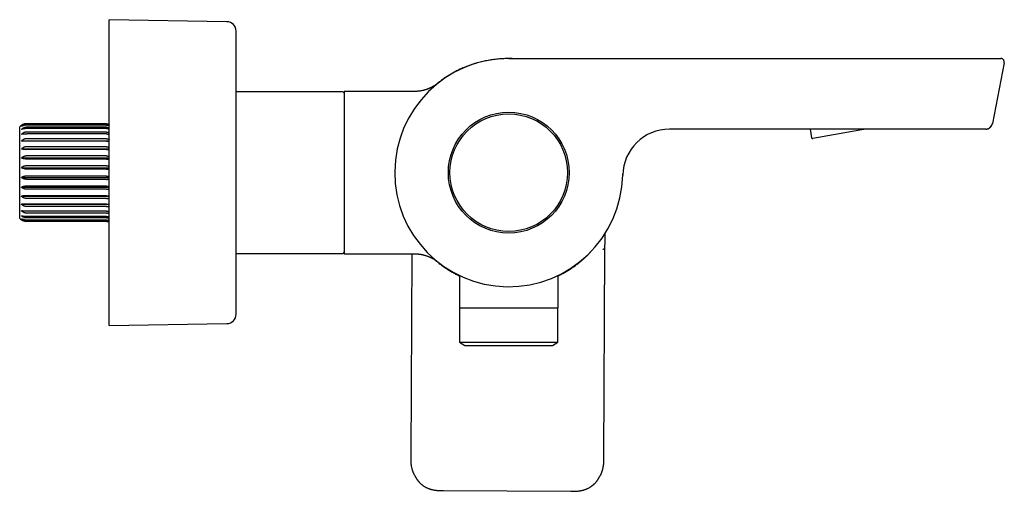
# Model space of a CAD drawing. Header units: millimetres. Extents: x 8 to 905, y 12 to 449.
# Tile 13 of 13: x 668 to 877, y 349 to 449. Entities that reach past the tile are written whole.
import ezdxf

# ---------------------------------------------------------------- set-up
doc = ezdxf.new("R2010")
doc.units = ezdxf.units.MM

msp = doc.modelspace()

# ---------------------------------------------------------------- linework, layer by layer
at = {"color": 7, "linetype": 'Continuous', "lineweight": 30}
for p, q in [((712.08, 448.8), (687.05, 449.22)), ((687.05, 416.72), (687.05, 449.22)), ((714.05, 416.72), (714.05, 446.8)), ((772.17, 440.97), (772.17, 441.03)), ((877.48, 440.08), (874.97, 427.16)), ((877.48, 440.08), (877.46, 440.08)), ((762.27, 438.97), (762.85, 439.21)), ((736.75, 433.9), (714.05, 433.9)), ((751.99, 433.97), (737.05, 433.97)), ((737.05, 433.97), (737.05, 399.47)), ((756.54, 435.4), (756.9, 435.7)), ((668, 407), (668, 426.44)), ((686.5, 427.12), (669.5, 427.12)), ((686.5, 426.96), (669.5, 426.96)), ((686.5, 426.82), (669.5, 426.82)), ((686.5, 426.36), (669.5, 426.36)), ((686.5, 426.08), (669.5, 426.08)), ((686.5, 425.33), (669.5, 425.33)), ((867.29, 425.97), (806.29, 425.97)), ((836.17, 425.97), (836.49, 424.14)), ((845.55, 425.53), (836.72, 423.98)), ((848.04, 425.97), (845.55, 425.53)), ((874.95, 427.15), (874.97, 427.16)), ((668.37, 423.45), (687.05, 423.45)), ((686.5, 424.93), (669.5, 424.93)), ((686.5, 423.93), (669.5, 423.93)), ((686.5, 423.42), (669.5, 423.42)), ((668.37, 421.75), (687.05, 421.75)), ((686.5, 422.22), (669.5, 422.22)), ((686.5, 421.62), (669.5, 421.62)), ((668.37, 419.83), (687.05, 419.83)), ((686.5, 420.26), (669.5, 420.26)), ((686.5, 419.61), (669.5, 419.61)), ((668.37, 417.77), (687.05, 417.77)), ((686.5, 418.15), (669.5, 418.15)), ((686.5, 417.47), (669.5, 417.47)), ((668.37, 415.67), (687.05, 415.67)), ((686.5, 415.98), (669.5, 415.98)), ((686.5, 415.29), (669.5, 415.29)), ((687.05, 384.22), (687.05, 416.72)), ((714.05, 386.64), (714.05, 416.72)), ((668.37, 413.62), (687.05, 413.62)), ((686.5, 413.84), (669.5, 413.84)), ((686.5, 413.18), (669.5, 413.18)), ((668.37, 411.7), (687.05, 411.7)), ((686.5, 411.82), (669.5, 411.82)), ((686.5, 411.23), (669.5, 411.23)), ((668.37, 410), (687.05, 410)), ((686.5, 410.02), (669.5, 410.02)), ((686.5, 409.51), (669.5, 409.51)), ((686.5, 408.51), (669.5, 408.51)), ((686.5, 408.11), (669.5, 408.11)), ((686.5, 407.37), (669.5, 407.37)), ((686.5, 407.09), (669.5, 407.09)), ((686.5, 406.63), (669.5, 406.63)), ((686.5, 406.48), (669.5, 406.48)), ((686.5, 406.33), (669.5, 406.33)), ((792.31, 356.29), (792.53, 400.24)), ((714.05, 399.55), (736.75, 399.55)), ((737.05, 399.47), (751.99, 399.47)), ((751.4, 399.47), (751.19, 356.5)), ((787.6, 398.05), (787.2, 397.71)), ((761.55, 394.86), (761.55, 387.97)), ((782.55, 387.97), (782.55, 394.86)), ((761.55, 387.97), (772.05, 387.97)), ((761.57, 387.97), (761.57, 380.66)), ((772.05, 387.97), (782.55, 387.97)), ((782.53, 380.66), (782.53, 387.97)), ((687.05, 384.22), (712.08, 384.64)), ((761.57, 380.66), (762.74, 379.97)), ((761.57, 380.66), (772.05, 380.66)), ((762.74, 379.97), (772.05, 379.97)), ((772.05, 380.66), (782.53, 380.66)), ((772.05, 379.97), (781.37, 379.97)), ((781.37, 379.97), (782.53, 380.66)), ((752, 352.41), (752.27, 351.92)), ((791.18, 351.73), (791.46, 352.22)), ((758.18, 349.13), (785.24, 348.99))]:
    msp.add_line(p, q, dxfattribs=at)
at = {"color": 7, "linetype": 'Continuous', "lineweight": 30, "flags": 128}
msp.add_lwpolyline([(787.6, 398.05), (787.6, 398.05), (787.61, 398.06)], dxfattribs=at)
at = {"color": 7, "linetype": 'Continuous', "lineweight": 30}
for radius in [12.85, 12.5, 12.5]:
    msp.add_circle((772.05, 416.72), radius, dxfattribs=at)
for centre, radius, start, end in [((712.05, 446.8), 2, 0, 89.0452), ((772.05, 416.72), 24.25, 90, 358.7452), ((876.74, 440.22), 0.75, 349, 90), ((736.75, 433.6), 0.3, 0, 90), ((669.5, 425.12), 2, 124.4067, 138.5904), ((806.29, 415.97), 10, 90, 178.7452), ((873.53, 427.44), 1.47, 290.6736, 349), ((836.69, 424.17), 0.2, 190, 280), ((669.5, 408.32), 2, 221.4096, 235.594), ((736.75, 399.85), 0.3, 270, 0), ((712.05, 386.64), 2, 270.9548, 360)]:
    msp.add_arc(centre, radius, start, end, dxfattribs=at)
for points, knots in [([(762.85, 439.21), (763.22, 439.36), (763.96, 439.65), (765.1, 440.02), (766.25, 440.34), (767.42, 440.59), (768.6, 440.79), (769.79, 440.93), (770.98, 441.02), (771.77, 441.02), (772.17, 441.03)], [0, 0, 0, 0, 0.125186, 0.250337, 0.375415, 0.5004, 0.625319, 0.750204, 0.875087, 1, 1, 1, 1]), ([(772.05, 440.97), (772.58, 440.97), (773.63, 440.97), (775.19, 440.97), (776.74, 440.97), (778.28, 440.97), (779.81, 440.97), (781.3, 440.97), (782.74, 440.97), (784.15, 440.97), (785.54, 440.97), (786.92, 440.97), (788.29, 440.97), (789.65, 440.97), (791, 440.97), (792.34, 440.97), (793.66, 440.97), (794.97, 440.97), (796.25, 440.97), (797.52, 440.97), (798.78, 440.97), (800.03, 440.97), (801.28, 440.97), (802.53, 440.97), (803.76, 440.97), (804.99, 440.97), (806.19, 440.97), (807.38, 440.97), (808.54, 440.97), (809.7, 440.97), (810.85, 440.97), (812, 440.97), (813.15, 440.97), (814.28, 440.97), (815.41, 440.97), (816.52, 440.97), (817.62, 440.97), (818.71, 440.97), (819.78, 440.97), (820.85, 440.97), (821.9, 440.97), (822.94, 440.97), (823.96, 440.97), (824.97, 440.97), (825.96, 440.97), (826.94, 440.97), (827.91, 440.97), (828.88, 440.97), (829.84, 440.97), (830.79, 440.97), (831.73, 440.97), (832.66, 440.97), (833.58, 440.97), (834.49, 440.97), (835.38, 440.97), (836.27, 440.97), (837.14, 440.97), (838, 440.97), (838.85, 440.97), (839.68, 440.97), (840.49, 440.97), (841.26, 440.97), (842, 440.97), (842.72, 440.97), (843.44, 440.97), (844.15, 440.97), (844.86, 440.97), (845.56, 440.97), (846.26, 440.97), (846.95, 440.97), (847.63, 440.97), (848.3, 440.97), (848.94, 440.97), (849.57, 440.97), (850.17, 440.97), (850.77, 440.97), (851.35, 440.97), (851.95, 440.97), (852.56, 440.97), (853.18, 440.97), (853.79, 440.97), (854.38, 440.97), (854.97, 440.97), (855.54, 440.97), (856.11, 440.97), (856.66, 440.97), (857.2, 440.97), (857.73, 440.97), (858.25, 440.97), (858.76, 440.97), (859.25, 440.97), (859.74, 440.97), (860.21, 440.97), (860.68, 440.97), (861.14, 440.97), (861.6, 440.97), (862.05, 440.97), (862.48, 440.97), (862.9, 440.97), (863.31, 440.97), (863.7, 440.97), (864.07, 440.97), (864.43, 440.97), (864.78, 440.97), (865.12, 440.97), (865.44, 440.97), (865.75, 440.97), (866.05, 440.97), (866.34, 440.97), (866.62, 440.97), (866.89, 440.97), (867.15, 440.97), (867.39, 440.97), (867.63, 440.97), (867.85, 440.97), (868.06, 440.97), (868.26, 440.97), (868.44, 440.97), (868.62, 440.97), (868.78, 440.97), (868.93, 440.97), (869.07, 440.97), (869.19, 440.97), (869.31, 440.97), (869.41, 440.97), (869.51, 440.97), (869.59, 440.97), (869.66, 440.97), (869.71, 440.97), (869.76, 440.97), (869.79, 440.97), (869.81, 440.97), (869.82, 440.97)], [0, 0, 0, 0, 0.016149, 0.032166, 0.048052, 0.063807, 0.07943, 0.094921, 0.109407, 0.123777, 0.138029, 0.152164, 0.166183, 0.180085, 0.19387, 0.207538, 0.221089, 0.234523, 0.247604, 0.260572, 0.273427, 0.28617, 0.299029, 0.31177, 0.324395, 0.336903, 0.349294, 0.36135, 0.373294, 0.385124, 0.396842, 0.408683, 0.420407, 0.432013, 0.443502, 0.454873, 0.466127, 0.477264, 0.488259, 0.499138, 0.5099, 0.520545, 0.531073, 0.541299, 0.551413, 0.561414, 0.571302, 0.581276, 0.591132, 0.600871, 0.610493, 0.619998, 0.629385, 0.638654, 0.647807, 0.656842, 0.665759, 0.674559, 0.683242, 0.691808, 0.700256, 0.707897, 0.715439, 0.722883, 0.730228, 0.737475, 0.744623, 0.751888, 0.759048, 0.766103, 0.773054, 0.7799, 0.786641, 0.792901, 0.799067, 0.805141, 0.811121, 0.817009, 0.823469, 0.829814, 0.836042, 0.842155, 0.848151, 0.854032, 0.859796, 0.865444, 0.870977, 0.876393, 0.881693, 0.886878, 0.891946, 0.896898, 0.901734, 0.906455, 0.911275, 0.915968, 0.920534, 0.924972, 0.929283, 0.933467, 0.937411, 0.941235, 0.944939, 0.948522, 0.951985, 0.955269, 0.958437, 0.961489, 0.964425, 0.967302, 0.970057, 0.972692, 0.975206, 0.977599, 0.979871, 0.982022, 0.984042, 0.985942, 0.987722, 0.989384, 0.990925, 0.992347, 0.99365, 0.994833, 0.995897, 0.996842, 0.997667, 0.998372, 0.998958, 0.999425, 0.999772, 1, 1, 1, 1]), ([(772.17, 441.03), (772.57, 441.02), (773.05, 441.02), (773.53, 440.98), (773.62, 440.97)], [0, 0, 0, 0, 0.82258, 1, 1, 1, 1]), ([(869.82, 440.97), (869.89, 440.97), (870.04, 440.97), (870.26, 440.97), (870.48, 440.97), (870.69, 440.97), (870.92, 440.97), (871.16, 440.97), (871.43, 440.97), (871.7, 440.97), (871.97, 440.97), (872.25, 440.97), (872.52, 440.97), (872.79, 440.97), (873.05, 440.97), (873.31, 440.97), (873.56, 440.97), (873.81, 440.97), (874.05, 440.97), (874.28, 440.97), (874.51, 440.97), (874.72, 440.97), (874.92, 440.97), (875.12, 440.97), (875.31, 440.97), (875.49, 440.97), (875.66, 440.97), (875.82, 440.97), (875.96, 440.97), (876.1, 440.97), (876.22, 440.97), (876.33, 440.97), (876.42, 440.97), (876.51, 440.97), (876.58, 440.97), (876.63, 440.97), (876.68, 440.97), (876.71, 440.97), (876.73, 440.97), (876.74, 440.97), (876.74, 440.97), (876.74, 440.97)], [0, 0, 0, 0, 0.021233, 0.041906, 0.062127, 0.082002, 0.101636, 0.127157, 0.152634, 0.17811, 0.205417, 0.232744, 0.260105, 0.287489, 0.314888, 0.342301, 0.369725, 0.397159, 0.424601, 0.452053, 0.479027, 0.506017, 0.533025, 0.560052, 0.587584, 0.615128, 0.642683, 0.670247, 0.697822, 0.724918, 0.752031, 0.779117, 0.806142, 0.833104, 0.860001, 0.886819, 0.913562, 0.93468, 0.956034, 0.977762, 1, 1, 1, 1]), ([(877.47, 440.08), (877.47, 440.1), (877.48, 440.13), (877.48, 440.18), (877.48, 440.22), (877.48, 440.26), (877.48, 440.3), (877.47, 440.36), (877.46, 440.42), (877.44, 440.48), (877.41, 440.55), (877.38, 440.61), (877.34, 440.67), (877.29, 440.73), (877.24, 440.78), (877.18, 440.82), (877.12, 440.86), (877.07, 440.89), (877.02, 440.92), (876.98, 440.93), (876.95, 440.94), (876.93, 440.95), (876.91, 440.95), (876.89, 440.95), (876.88, 440.96), (876.87, 440.96), (876.85, 440.96), (876.84, 440.96), (876.83, 440.97), (876.81, 440.97), (876.8, 440.97), (876.79, 440.97), (876.78, 440.97), (876.78, 440.97)], [0, 0, 0, 0, 0.0368913, 0.0692328, 0.096526, 0.1188793, 0.1409155, 0.1796159, 0.2207997, 0.2644206, 0.3095872, 0.3557417, 0.4026959, 0.45024, 0.498142, 0.545103, 0.5901496, 0.6331554, 0.6740391, 0.6957401, 0.7145678, 0.7301929, 0.74461, 0.7551133, 0.7608811, 0.7672998, 0.7831511, 0.8041096, 0.8307822, 0.8634949, 0.9024715, 0.9479066, 1, 1, 1, 1]), ([(762.25, 438.96), (762.12, 438.9), (761.84, 438.78), (761.4, 438.57), (760.97, 438.35), (760.57, 438.14), (760.2, 437.94), (759.85, 437.73), (759.49, 437.52), (759.14, 437.3), (758.79, 437.08), (758.44, 436.84), (758.1, 436.61), (757.77, 436.37), (757.44, 436.12), (757.16, 435.9), (756.99, 435.77), (756.92, 435.71)], [0, 0, 0, 0, 0.063535, 0.147349, 0.231105, 0.296862, 0.362569, 0.428223, 0.493825, 0.560572, 0.627276, 0.693949, 0.760607, 0.827268, 0.892766, 0.958318, 1, 1, 1, 1]), ([(756.92, 435.68), (756.92, 435.68), (756.92, 435.68), (756.92, 435.67), (756.92, 435.67), (756.91, 435.66), (756.9, 435.66), (756.9, 435.66), (756.89, 435.65), (756.89, 435.65), (756.88, 435.64), (756.87, 435.63), (756.86, 435.62), (756.84, 435.61), (756.82, 435.59), (756.79, 435.57), (756.76, 435.55), (756.71, 435.51), (756.62, 435.45), (756.49, 435.35), (756.31, 435.24), (756.12, 435.12), (755.9, 434.99), (755.66, 434.86), (755.46, 434.76), (755.32, 434.7), (755.22, 434.65), (755.12, 434.61), (755.02, 434.57), (754.91, 434.52), (754.79, 434.48), (754.67, 434.43), (754.53, 434.39), (754.38, 434.34), (754.23, 434.29), (754.06, 434.24), (753.88, 434.2), (753.69, 434.15), (753.48, 434.11), (753.26, 434.07), (753.03, 434.04), (752.78, 434.01), (752.53, 433.99), (752.26, 433.97), (752.08, 433.97), (751.99, 433.97)], [0, 0, 0, 0, 0.012223, 0.038326, 0.062657, 0.078864, 0.094184, 0.101505, 0.10813, 0.113828, 0.118664, 0.122747, 0.126258, 0.129473, 0.133596, 0.139151, 0.146443, 0.156632, 0.166909, 0.203626, 0.237238, 0.272008, 0.318292, 0.364217, 0.409494, 0.427098, 0.444596, 0.461986, 0.479838, 0.499527, 0.521112, 0.543485, 0.567582, 0.593398, 0.62093, 0.650167, 0.6811, 0.713715, 0.747995, 0.785673, 0.825129, 0.86633, 0.90924, 0.953813, 1, 1, 1, 1]), ([(669.5, 427.12), (669.46, 427.12), (669.37, 427.11), (669.24, 427.1), (669.1, 427.08), (668.98, 427.05), (668.85, 427.01), (668.73, 426.97), (668.62, 426.92), (668.52, 426.87), (668.44, 426.82), (668.39, 426.79), (668.37, 426.77)], [0, 0, 0, 0, 0.1043039, 0.2094599, 0.3172561, 0.4259318, 0.5302193, 0.6352027, 0.742212, 0.8498488, 0.9248353, 1, 1, 1, 1]), ([(669.5, 426.96), (669.46, 426.96), (669.37, 426.96), (669.24, 426.94), (669.1, 426.92), (668.98, 426.88), (668.85, 426.84), (668.73, 426.79), (668.62, 426.73), (668.52, 426.66), (668.44, 426.61), (668.39, 426.57), (668.37, 426.55)], [0, 0, 0, 0, 0.104304, 0.20946, 0.317256, 0.425932, 0.530219, 0.635203, 0.742212, 0.849849, 0.924835, 1, 1, 1, 1]), ([(669.5, 426.82), (669.46, 426.82), (669.37, 426.82), (669.24, 426.81), (669.1, 426.79), (668.98, 426.77), (668.85, 426.74), (668.73, 426.7), (668.62, 426.66), (668.52, 426.63), (668.44, 426.59), (668.39, 426.56), (668.37, 426.55)], [0, 0, 0, 0, 0.104304, 0.20946, 0.317256, 0.425932, 0.530219, 0.635203, 0.742212, 0.849849, 0.924835, 1, 1, 1, 1]), ([(669.5, 426.36), (669.46, 426.36), (669.37, 426.35), (669.24, 426.34), (669.1, 426.31), (668.98, 426.27), (668.85, 426.22), (668.73, 426.16), (668.62, 426.1), (668.52, 426.03), (668.44, 425.96), (668.39, 425.92), (668.37, 425.9)], [0, 0, 0, 0, 0.104304, 0.20946, 0.317256, 0.425932, 0.530219, 0.635203, 0.742212, 0.849849, 0.924835, 1, 1, 1, 1]), ([(669.5, 426.08), (669.46, 426.08), (669.37, 426.08), (669.24, 426.07), (669.1, 426.06), (668.98, 426.04), (668.85, 426.02), (668.73, 426), (668.62, 425.98), (668.52, 425.95), (668.44, 425.93), (668.39, 425.91), (668.37, 425.9)], [0, 0, 0, 0, 0.104304, 0.20946, 0.317256, 0.425932, 0.530219, 0.635203, 0.742212, 0.849849, 0.924835, 1, 1, 1, 1]), ([(669.5, 425.33), (669.46, 425.33), (669.37, 425.33), (669.24, 425.31), (669.1, 425.28), (668.98, 425.24), (668.85, 425.19), (668.73, 425.13), (668.62, 425.06), (668.52, 424.99), (668.44, 424.92), (668.39, 424.87), (668.37, 424.85)], [0, 0, 0, 0, 0.1043039, 0.2094599, 0.3172561, 0.4259318, 0.5302193, 0.6352027, 0.742212, 0.8498488, 0.9248353, 1, 1, 1, 1]), ([(686.5, 427.12), (686.53, 427.12), (686.6, 427.11), (686.7, 427.1), (686.8, 427.09), (686.9, 427.07), (686.98, 427.04), (687.03, 427.02), (687.05, 427.01)], [0, 0, 0, 0, 0.172406, 0.346231, 0.524446, 0.70412, 0.876497, 1, 1, 1, 1]), ([(686.5, 426.96), (686.53, 426.96), (686.6, 426.96), (686.7, 426.95), (686.8, 426.93), (686.9, 426.9), (686.98, 426.87), (687.03, 426.85), (687.05, 426.84)], [0, 0, 0, 0, 0.172406, 0.346231, 0.524446, 0.70412, 0.876497, 1, 1, 1, 1]), ([(686.5, 426.82), (686.53, 426.82), (686.6, 426.82), (686.7, 426.81), (686.8, 426.8), (686.9, 426.78), (686.98, 426.76), (687.03, 426.74), (687.05, 426.74)], [0, 0, 0, 0, 0.172406, 0.346231, 0.524446, 0.70412, 0.876497, 1, 1, 1, 1]), ([(686.5, 426.36), (686.53, 426.36), (686.6, 426.35), (686.7, 426.34), (686.8, 426.32), (686.9, 426.29), (686.98, 426.26), (687.03, 426.23), (687.05, 426.22)], [0, 0, 0, 0, 0.172406, 0.346231, 0.524446, 0.70412, 0.876497, 1, 1, 1, 1]), ([(686.5, 426.08), (686.53, 426.08), (686.6, 426.08), (686.7, 426.07), (686.8, 426.06), (686.9, 426.05), (686.98, 426.04), (687.03, 426.03), (687.05, 426.03)], [0, 0, 0, 0, 0.172406, 0.346231, 0.524446, 0.70412, 0.876497, 1, 1, 1, 1]), ([(686.5, 425.33), (686.53, 425.33), (686.6, 425.33), (686.7, 425.32), (686.8, 425.29), (686.9, 425.26), (686.98, 425.23), (687.03, 425.2), (687.05, 425.19)], [0, 0, 0, 0, 0.172406, 0.346231, 0.524446, 0.70412, 0.876497, 1, 1, 1, 1]), ([(873.53, 425.97), (873.53, 425.97), (873.53, 425.97), (873.52, 425.97), (873.5, 425.97), (873.47, 425.97), (873.43, 425.97), (873.38, 425.97), (873.33, 425.97), (873.27, 425.97), (873.21, 425.97), (873.13, 425.97), (873.04, 425.97), (872.92, 425.97), (872.8, 425.97), (872.66, 425.97), (872.52, 425.97), (872.36, 425.97), (872.19, 425.97), (872.02, 425.97), (871.82, 425.97), (871.6, 425.97), (871.37, 425.97), (871.13, 425.97), (870.87, 425.97), (870.61, 425.97), (870.34, 425.97), (870.07, 425.97), (869.78, 425.97), (869.49, 425.97), (869.19, 425.97), (868.88, 425.97), (868.57, 425.97), (868.26, 425.97), (867.94, 425.97), (867.62, 425.97), (867.4, 425.97), (867.29, 425.97)], [0, 0, 0, 0, 0.026981, 0.05494, 0.082657, 0.110182, 0.137565, 0.159016, 0.180436, 0.201851, 0.223286, 0.244767, 0.272603, 0.300323, 0.327983, 0.355639, 0.383347, 0.410667, 0.438145, 0.465832, 0.493779, 0.52588, 0.557633, 0.589121, 0.620425, 0.651631, 0.682823, 0.714088, 0.74551, 0.777079, 0.808547, 0.84, 0.871523, 0.903202, 0.93512, 0.967359, 1, 1, 1, 1]), ([(873.54, 425.97), (873.55, 425.97), (873.56, 425.97), (873.58, 425.97), (873.6, 425.97), (873.62, 425.97), (873.64, 425.98), (873.66, 425.98), (873.68, 425.98), (873.7, 425.98), (873.73, 425.99), (873.75, 425.99), (873.78, 425.99), (873.81, 426), (873.85, 426.01), (873.91, 426.02), (873.97, 426.04), (874.04, 426.06), (874.11, 426.09), (874.18, 426.12), (874.25, 426.16), (874.32, 426.21), (874.38, 426.25), (874.45, 426.3), (874.5, 426.35), (874.55, 426.39), (874.58, 426.43), (874.61, 426.46), (874.63, 426.49), (874.65, 426.51), (874.67, 426.54), (874.69, 426.56), (874.7, 426.58), (874.72, 426.61), (874.75, 426.65), (874.78, 426.69), (874.8, 426.72), (874.82, 426.76), (874.84, 426.79), (874.86, 426.83), (874.87, 426.86), (874.89, 426.9), (874.9, 426.93), (874.91, 426.96), (874.92, 426.99), (874.93, 427.02), (874.93, 427.04), (874.94, 427.06), (874.95, 427.08), (874.95, 427.11), (874.96, 427.14), (874.96, 427.15)], [0, 0, 0, 0, 0.036634, 0.069024, 0.097349, 0.121801, 0.142614, 0.160123, 0.171403, 0.181459, 0.190769, 0.202297, 0.214711, 0.228139, 0.242596, 0.267898, 0.295765, 0.32519, 0.355982, 0.388132, 0.421619, 0.456414, 0.491335, 0.523952, 0.554242, 0.582319, 0.608363, 0.624722, 0.640377, 0.655384, 0.666345, 0.677716, 0.690088, 0.703934, 0.725266, 0.750405, 0.77974, 0.804669, 0.829485, 0.851643, 0.871305, 0.888734, 0.904339, 0.918713, 0.932378, 0.941109, 0.949541, 0.957684, 0.967906, 0.982043, 1, 1, 1, 1]), ([(669.5, 424.93), (669.46, 424.93), (669.37, 424.93), (669.24, 424.92), (669.1, 424.92), (668.98, 424.91), (668.85, 424.91), (668.73, 424.9), (668.62, 424.88), (668.52, 424.87), (668.44, 424.86), (668.39, 424.86), (668.37, 424.85)], [0, 0, 0, 0, 0.104304, 0.20946, 0.317256, 0.425932, 0.530219, 0.635203, 0.742212, 0.849849, 0.924835, 1, 1, 1, 1]), ([(669.5, 423.93), (669.46, 423.93), (669.37, 423.93), (669.24, 423.91), (669.1, 423.88), (668.98, 423.84), (668.85, 423.79), (668.73, 423.72), (668.62, 423.65), (668.52, 423.58), (668.44, 423.51), (668.39, 423.47), (668.37, 423.45)], [0, 0, 0, 0, 0.104304, 0.20946, 0.317256, 0.425932, 0.530219, 0.635203, 0.742212, 0.849849, 0.924835, 1, 1, 1, 1]), ([(669.5, 423.42), (669.46, 423.42), (669.37, 423.42), (669.24, 423.42), (669.1, 423.42), (668.98, 423.43), (668.85, 423.43), (668.73, 423.43), (668.62, 423.44), (668.52, 423.44), (668.44, 423.44), (668.39, 423.45), (668.37, 423.45)], [0, 0, 0, 0, 0.1043039, 0.2094599, 0.3172561, 0.4259318, 0.5302193, 0.6352027, 0.742212, 0.8498488, 0.9248353, 1, 1, 1, 1]), ([(686.5, 424.93), (686.53, 424.93), (686.6, 424.93), (686.7, 424.93), (686.8, 424.92), (686.9, 424.92), (686.98, 424.91), (687.03, 424.91), (687.05, 424.91)], [0, 0, 0, 0, 0.172406, 0.346231, 0.524446, 0.70412, 0.876497, 1, 1, 1, 1]), ([(686.5, 423.93), (686.53, 423.93), (686.6, 423.93), (686.7, 423.92), (686.8, 423.89), (686.9, 423.86), (686.98, 423.83), (687.03, 423.8), (687.05, 423.79)], [0, 0, 0, 0, 0.1724063, 0.3462313, 0.524446, 0.7041195, 0.876497, 1, 1, 1, 1]), ([(686.5, 423.42), (686.53, 423.42), (686.6, 423.42), (686.7, 423.42), (686.8, 423.42), (686.9, 423.42), (686.98, 423.43), (687.03, 423.43), (687.05, 423.43)], [0, 0, 0, 0, 0.172406, 0.346231, 0.524446, 0.70412, 0.876497, 1, 1, 1, 1]), ([(669.5, 422.22), (669.46, 422.22), (669.37, 422.21), (669.24, 422.2), (669.1, 422.17), (668.98, 422.13), (668.85, 422.08), (668.73, 422.02), (668.62, 421.95), (668.52, 421.88), (668.44, 421.81), (668.39, 421.77), (668.37, 421.75)], [0, 0, 0, 0, 0.104728, 0.209459, 0.317691, 0.425931, 0.530562, 0.635202, 0.74252, 0.849848, 0.924835, 1, 1, 1, 1]), ([(669.5, 421.62), (669.46, 421.62), (669.37, 421.62), (669.25, 421.63), (669.12, 421.63), (669.02, 421.64), (668.93, 421.65), (668.84, 421.66), (668.73, 421.67), (668.6, 421.7), (668.48, 421.72), (668.41, 421.74), (668.37, 421.75)], [0, 0, 0, 0, 0.099656, 0.199313, 0.301981, 0.404655, 0.463037, 0.521545, 0.63941, 0.757291, 0.878637, 1, 1, 1, 1]), ([(686.5, 422.22), (686.53, 422.22), (686.6, 422.21), (686.7, 422.2), (686.8, 422.18), (686.9, 422.15), (686.98, 422.11), (687.03, 422.09), (687.05, 422.08)], [0, 0, 0, 0, 0.172406, 0.346231, 0.524446, 0.70412, 0.876497, 1, 1, 1, 1]), ([(686.5, 421.62), (686.53, 421.62), (686.6, 421.62), (686.69, 421.62), (686.79, 421.63), (686.88, 421.64), (686.97, 421.65), (687.02, 421.65), (687.05, 421.66), (687.05, 421.66)], [0, 0, 0, 0, 0.165815, 0.33289, 0.503853, 0.67611, 0.836851, 0.998534, 1, 1, 1, 1]), ([(669.5, 420.26), (669.46, 420.26), (669.37, 420.26), (669.24, 420.24), (669.1, 420.21), (668.98, 420.18), (668.85, 420.13), (668.73, 420.08), (668.62, 420.01), (668.52, 419.95), (668.44, 419.89), (668.39, 419.85), (668.37, 419.83)], [0, 0, 0, 0, 0.104728, 0.209459, 0.317691, 0.425931, 0.530562, 0.635202, 0.74252, 0.849848, 0.924835, 1, 1, 1, 1]), ([(669.5, 419.61), (669.46, 419.61), (669.37, 419.61), (669.24, 419.62), (669.1, 419.63), (668.98, 419.65), (668.85, 419.67), (668.73, 419.7), (668.62, 419.73), (668.52, 419.77), (668.44, 419.8), (668.39, 419.82), (668.37, 419.83)], [0, 0, 0, 0, 0.104728, 0.209459, 0.317691, 0.425931, 0.530562, 0.635202, 0.74252, 0.849848, 0.924835, 1, 1, 1, 1]), ([(686.5, 420.26), (686.53, 420.26), (686.6, 420.26), (686.7, 420.25), (686.8, 420.23), (686.9, 420.2), (686.98, 420.17), (687.03, 420.14), (687.05, 420.13)], [0, 0, 0, 0, 0.172406, 0.346231, 0.524446, 0.70412, 0.876497, 1, 1, 1, 1]), ([(686.5, 419.61), (686.53, 419.61), (686.6, 419.61), (686.7, 419.61), (686.8, 419.62), (686.9, 419.64), (686.98, 419.65), (687.03, 419.67), (687.05, 419.67)], [0, 0, 0, 0, 0.172406, 0.346231, 0.524446, 0.70412, 0.876497, 1, 1, 1, 1]), ([(669.5, 418.15), (669.46, 418.15), (669.37, 418.15), (669.24, 418.13), (669.1, 418.11), (668.98, 418.08), (668.85, 418.04), (668.73, 417.99), (668.62, 417.93), (668.52, 417.88), (668.44, 417.82), (668.39, 417.79), (668.37, 417.77)], [0, 0, 0, 0, 0.104728, 0.209459, 0.317691, 0.425931, 0.530562, 0.635202, 0.74252, 0.849848, 0.924835, 1, 1, 1, 1]), ([(669.5, 417.47), (669.46, 417.47), (669.37, 417.47), (669.24, 417.48), (669.1, 417.5), (668.98, 417.53), (668.85, 417.56), (668.73, 417.6), (668.62, 417.64), (668.52, 417.69), (668.44, 417.73), (668.39, 417.76), (668.37, 417.77)], [0, 0, 0, 0, 0.104728, 0.209459, 0.317691, 0.425931, 0.530562, 0.635202, 0.74252, 0.849848, 0.924835, 1, 1, 1, 1]), ([(686.5, 418.15), (686.53, 418.15), (686.6, 418.15), (686.7, 418.14), (686.8, 418.12), (686.9, 418.1), (686.98, 418.07), (687.03, 418.05), (687.05, 418.04)], [0, 0, 0, 0, 0.172406, 0.346231, 0.524446, 0.70412, 0.876497, 1, 1, 1, 1]), ([(686.5, 417.47), (686.53, 417.47), (686.6, 417.47), (686.7, 417.48), (686.8, 417.49), (686.9, 417.51), (686.98, 417.53), (687.03, 417.55), (687.05, 417.56)], [0, 0, 0, 0, 0.172406, 0.346231, 0.524446, 0.70412, 0.876497, 1, 1, 1, 1]), ([(669.5, 415.98), (669.46, 415.98), (669.37, 415.98), (669.24, 415.96), (669.1, 415.94), (668.98, 415.92), (668.85, 415.89), (668.73, 415.85), (668.62, 415.8), (668.52, 415.76), (668.44, 415.71), (668.39, 415.68), (668.37, 415.67)], [0, 0, 0, 0, 0.104728, 0.209459, 0.317691, 0.425931, 0.530562, 0.635202, 0.74252, 0.849848, 0.924835, 1, 1, 1, 1]), ([(669.5, 415.29), (669.46, 415.29), (669.37, 415.3), (669.24, 415.31), (669.1, 415.33), (668.98, 415.37), (668.85, 415.41), (668.73, 415.45), (668.62, 415.51), (668.52, 415.57), (668.44, 415.62), (668.39, 415.65), (668.37, 415.67)], [0, 0, 0, 0, 0.104728, 0.209459, 0.317691, 0.425931, 0.530562, 0.635202, 0.74252, 0.849848, 0.924835, 1, 1, 1, 1]), ([(686.5, 415.98), (686.53, 415.98), (686.6, 415.98), (686.7, 415.97), (686.8, 415.95), (686.9, 415.93), (686.98, 415.91), (687.03, 415.89), (687.05, 415.89)], [0, 0, 0, 0, 0.172406, 0.346231, 0.524446, 0.70412, 0.876497, 1, 1, 1, 1]), ([(686.5, 415.29), (686.53, 415.29), (686.6, 415.29), (686.7, 415.31), (686.8, 415.32), (686.9, 415.35), (686.98, 415.38), (687.03, 415.4), (687.05, 415.41)], [0, 0, 0, 0, 0.172406, 0.346231, 0.524446, 0.70412, 0.876497, 1, 1, 1, 1]), ([(796.3, 416.21), (796.3, 416.22), (796.3, 416.23), (796.3, 416.25), (796.3, 416.27), (796.3, 416.29), (796.3, 416.31), (796.3, 416.32), (796.3, 416.34), (796.3, 416.37), (796.3, 416.41), (796.3, 416.44), (796.3, 416.45), (796.3, 416.46)], [0, 0, 0, 0, 0.138262, 0.259997, 0.366354, 0.437093, 0.501236, 0.560235, 0.615962, 0.71761, 0.825778, 0.940889, 1, 1, 1, 1]), ([(669.5, 413.84), (669.46, 413.84), (669.37, 413.84), (669.24, 413.83), (669.1, 413.81), (668.98, 413.79), (668.85, 413.77), (668.73, 413.74), (668.62, 413.71), (668.52, 413.68), (668.44, 413.65), (668.39, 413.63), (668.37, 413.62)], [0, 0, 0, 0, 0.104728, 0.209459, 0.317691, 0.425931, 0.530562, 0.635202, 0.74252, 0.849848, 0.924835, 1, 1, 1, 1]), ([(669.5, 413.18), (669.46, 413.18), (669.37, 413.19), (669.24, 413.2), (669.1, 413.23), (668.98, 413.27), (668.85, 413.31), (668.73, 413.37), (668.62, 413.43), (668.52, 413.5), (668.44, 413.56), (668.39, 413.6), (668.37, 413.62)], [0, 0, 0, 0, 0.1047284, 0.2094595, 0.3176913, 0.425931, 0.5305619, 0.6352019, 0.7425199, 0.8498483, 0.924835, 1, 1, 1, 1]), ([(686.5, 413.84), (686.53, 413.84), (686.6, 413.84), (686.7, 413.83), (686.8, 413.82), (686.9, 413.8), (686.98, 413.79), (687.03, 413.78), (687.05, 413.77)], [0, 0, 0, 0, 0.1724063, 0.3462313, 0.524446, 0.7041195, 0.876497, 1, 1, 1, 1]), ([(686.5, 413.18), (686.53, 413.18), (686.6, 413.18), (686.7, 413.2), (686.8, 413.22), (686.9, 413.25), (686.98, 413.28), (687.03, 413.3), (687.05, 413.31)], [0, 0, 0, 0, 0.172406, 0.346231, 0.524446, 0.70412, 0.876497, 1, 1, 1, 1]), ([(669.5, 411.82), (669.46, 411.82), (669.37, 411.82), (669.24, 411.82), (669.1, 411.81), (668.98, 411.8), (668.85, 411.78), (668.73, 411.77), (668.62, 411.75), (668.52, 411.73), (668.44, 411.71), (668.39, 411.7), (668.37, 411.7)], [0, 0, 0, 0, 0.104728, 0.209459, 0.317691, 0.425931, 0.530562, 0.635202, 0.74252, 0.849848, 0.924835, 1, 1, 1, 1]), ([(669.5, 411.23), (669.46, 411.23), (669.37, 411.23), (669.24, 411.25), (669.1, 411.28), (668.98, 411.32), (668.85, 411.37), (668.73, 411.43), (668.62, 411.5), (668.52, 411.57), (668.44, 411.63), (668.39, 411.68), (668.37, 411.7)], [0, 0, 0, 0, 0.104728, 0.209459, 0.317691, 0.425931, 0.530562, 0.635202, 0.74252, 0.849848, 0.924835, 1, 1, 1, 1]), ([(686.5, 411.82), (686.53, 411.82), (686.6, 411.82), (686.7, 411.82), (686.8, 411.81), (686.9, 411.8), (686.98, 411.8), (687.03, 411.79), (687.05, 411.79)], [0, 0, 0, 0, 0.172406, 0.346231, 0.524446, 0.70412, 0.876497, 1, 1, 1, 1]), ([(686.5, 411.23), (686.53, 411.23), (686.6, 411.23), (686.7, 411.24), (686.8, 411.26), (686.9, 411.3), (686.98, 411.33), (687.03, 411.36), (687.05, 411.37)], [0, 0, 0, 0, 0.172406, 0.346231, 0.524446, 0.70412, 0.876497, 1, 1, 1, 1]), ([(669.5, 410.02), (669.46, 410.02), (669.37, 410.02), (669.24, 410.02), (669.1, 410.02), (668.98, 410.02), (668.85, 410.01), (668.73, 410.01), (668.62, 410.01), (668.52, 410), (668.44, 410), (668.39, 410), (668.37, 410)], [0, 0, 0, 0, 0.104728, 0.209459, 0.317691, 0.425931, 0.530562, 0.635202, 0.74252, 0.849848, 0.924835, 1, 1, 1, 1]), ([(669.5, 409.51), (669.46, 409.51), (669.37, 409.51), (669.24, 409.53), (669.1, 409.56), (668.98, 409.6), (668.85, 409.66), (668.73, 409.72), (668.62, 409.79), (668.52, 409.86), (668.44, 409.93), (668.39, 409.98), (668.37, 410)], [0, 0, 0, 0, 0.1047284, 0.2094595, 0.3176913, 0.425931, 0.5305619, 0.6352019, 0.7425199, 0.8498483, 0.924835, 1, 1, 1, 1]), ([(669.5, 408.51), (669.46, 408.51), (669.37, 408.52), (669.24, 408.52), (669.1, 408.52), (668.98, 408.53), (668.85, 408.54), (668.73, 408.55), (668.62, 408.56), (668.52, 408.57), (668.44, 408.58), (668.39, 408.59), (668.37, 408.59)], [0, 0, 0, 0, 0.104728, 0.209459, 0.317691, 0.425931, 0.530562, 0.635202, 0.74252, 0.849848, 0.924835, 1, 1, 1, 1]), ([(669.5, 408.11), (669.46, 408.11), (669.37, 408.11), (669.24, 408.13), (669.1, 408.16), (668.98, 408.2), (668.85, 408.25), (668.73, 408.32), (668.62, 408.39), (668.52, 408.46), (668.44, 408.53), (668.39, 408.57), (668.37, 408.59)], [0, 0, 0, 0, 0.104728, 0.209459, 0.317691, 0.425931, 0.530562, 0.635202, 0.74252, 0.849848, 0.924835, 1, 1, 1, 1]), ([(686.5, 410.02), (686.53, 410.02), (686.6, 410.02), (686.7, 410.02), (686.8, 410.02), (686.9, 410.02), (686.98, 410.02), (687.03, 410.02), (687.05, 410.01)], [0, 0, 0, 0, 0.172406, 0.346231, 0.524446, 0.70412, 0.876497, 1, 1, 1, 1]), ([(686.5, 409.51), (686.53, 409.51), (686.6, 409.51), (686.7, 409.53), (686.8, 409.55), (686.9, 409.58), (686.98, 409.62), (687.03, 409.64), (687.05, 409.66)], [0, 0, 0, 0, 0.172406, 0.346231, 0.524446, 0.70412, 0.876497, 1, 1, 1, 1]), ([(686.5, 408.51), (686.53, 408.51), (686.6, 408.52), (686.7, 408.52), (686.8, 408.52), (686.9, 408.53), (686.98, 408.53), (687.03, 408.54), (687.05, 408.54)], [0, 0, 0, 0, 0.172406, 0.346231, 0.524446, 0.70412, 0.876497, 1, 1, 1, 1]), ([(669.5, 407.37), (669.46, 407.37), (669.37, 407.37), (669.24, 407.37), (669.1, 407.38), (668.98, 407.4), (668.85, 407.42), (668.73, 407.44), (668.62, 407.47), (668.52, 407.49), (668.44, 407.52), (668.39, 407.53), (668.37, 407.54)], [0, 0, 0, 0, 0.104728, 0.209459, 0.317691, 0.425931, 0.530562, 0.635202, 0.74252, 0.849848, 0.924835, 1, 1, 1, 1]), ([(669.5, 407.09), (669.46, 407.09), (669.37, 407.09), (669.24, 407.11), (669.1, 407.13), (668.98, 407.17), (668.85, 407.22), (668.73, 407.28), (668.62, 407.35), (668.52, 407.41), (668.44, 407.48), (668.39, 407.52), (668.37, 407.54)], [0, 0, 0, 0, 0.104728, 0.209459, 0.317691, 0.425931, 0.530562, 0.635202, 0.74252, 0.849848, 0.924835, 1, 1, 1, 1]), ([(669.5, 406.63), (669.46, 406.63), (669.37, 406.63), (669.24, 406.64), (669.1, 406.65), (668.98, 406.68), (668.85, 406.71), (668.73, 406.74), (668.62, 406.78), (668.52, 406.82), (668.44, 406.86), (668.39, 406.88), (668.37, 406.89)], [0, 0, 0, 0, 0.104728, 0.209459, 0.317691, 0.425931, 0.530562, 0.635202, 0.74252, 0.849848, 0.924835, 1, 1, 1, 1]), ([(669.5, 406.48), (669.46, 406.48), (669.37, 406.49), (669.24, 406.5), (669.1, 406.53), (668.98, 406.56), (668.85, 406.61), (668.73, 406.66), (668.62, 406.72), (668.52, 406.78), (668.44, 406.84), (668.39, 406.87), (668.37, 406.89)], [0, 0, 0, 0, 0.104728, 0.209459, 0.317691, 0.425931, 0.530562, 0.635202, 0.74252, 0.849848, 0.924835, 1, 1, 1, 1]), ([(669.5, 406.33), (669.46, 406.33), (669.37, 406.33), (669.24, 406.34), (669.1, 406.36), (668.98, 406.39), (668.85, 406.43), (668.73, 406.47), (668.62, 406.53), (668.52, 406.58), (668.44, 406.63), (668.39, 406.66), (668.37, 406.67)], [0, 0, 0, 0, 0.104304, 0.20946, 0.317256, 0.425932, 0.530219, 0.635203, 0.742212, 0.849849, 0.924835, 1, 1, 1, 1]), ([(686.5, 408.11), (686.53, 408.11), (686.6, 408.11), (686.7, 408.13), (686.8, 408.15), (686.9, 408.18), (686.98, 408.22), (687.03, 408.24), (687.05, 408.25)], [0, 0, 0, 0, 0.172406, 0.346231, 0.524446, 0.70412, 0.876497, 1, 1, 1, 1]), ([(686.5, 407.37), (686.53, 407.37), (686.6, 407.37), (686.7, 407.37), (686.8, 407.38), (686.9, 407.39), (686.98, 407.4), (687.03, 407.41), (687.05, 407.42)], [0, 0, 0, 0, 0.172406, 0.346231, 0.524446, 0.70412, 0.876497, 1, 1, 1, 1]), ([(686.5, 407.09), (686.53, 407.09), (686.6, 407.09), (686.7, 407.1), (686.8, 407.12), (686.9, 407.15), (686.98, 407.19), (687.03, 407.21), (687.05, 407.22)], [0, 0, 0, 0, 0.172406, 0.346231, 0.524446, 0.70412, 0.876497, 1, 1, 1, 1]), ([(686.5, 406.63), (686.53, 406.63), (686.6, 406.63), (686.7, 406.64), (686.8, 406.65), (686.9, 406.66), (686.98, 406.68), (687.03, 406.7), (687.05, 406.7)], [0, 0, 0, 0, 0.172406, 0.346231, 0.524446, 0.70412, 0.876497, 1, 1, 1, 1]), ([(686.5, 406.48), (686.53, 406.48), (686.6, 406.49), (686.7, 406.5), (686.8, 406.52), (686.9, 406.54), (686.98, 406.57), (687.03, 406.59), (687.05, 406.6)], [0, 0, 0, 0, 0.172406, 0.346231, 0.524446, 0.70412, 0.876497, 1, 1, 1, 1]), ([(686.5, 406.33), (686.53, 406.33), (686.6, 406.33), (686.7, 406.34), (686.8, 406.36), (686.9, 406.38), (686.98, 406.4), (687.03, 406.42), (687.05, 406.43)], [0, 0, 0, 0, 0.172406, 0.346231, 0.524446, 0.70412, 0.876497, 1, 1, 1, 1]), ([(792.53, 400.24), (792.53, 400.33), (792.53, 400.51), (792.53, 400.8), (792.53, 401.08), (792.53, 401.36), (792.54, 401.63), (792.54, 401.88), (792.54, 402.13), (792.54, 402.38), (792.54, 402.62), (792.54, 402.85), (792.54, 403.06), (792.54, 403.26), (792.54, 403.45), (792.54, 403.61), (792.54, 403.71), (792.54, 403.76)], [0, 0, 0, 0, 0.074193, 0.159472, 0.241548, 0.320419, 0.396085, 0.468549, 0.53781, 0.610299, 0.678919, 0.74367, 0.804557, 0.861582, 0.914747, 0.964055, 1, 1, 1, 1]), ([(792.53, 400.24), (792.53, 400.24), (792.52, 400.25), (792.49, 400.26), (792.46, 400.28), (792.44, 400.29), (792.41, 400.31), (792.36, 400.34), (792.29, 400.38), (792.19, 400.44), (792.11, 400.48), (792.07, 400.51)], [0, 0, 0, 0, 0.140371, 0.283552, 0.330601, 0.377192, 0.423289, 0.514738, 0.641079, 0.802895, 1, 1, 1, 1]), ([(751.99, 399.47), (752.07, 399.47), (752.22, 399.47), (752.45, 399.46), (752.67, 399.44), (752.87, 399.42), (753.07, 399.4), (753.26, 399.37), (753.44, 399.34), (753.6, 399.31), (753.75, 399.28), (753.88, 399.25), (754, 399.21), (754.12, 399.18), (754.23, 399.15), (754.33, 399.12), (754.46, 399.08), (754.63, 399.02), (754.84, 398.95), (755.05, 398.86), (755.25, 398.78), (755.44, 398.69), (755.61, 398.61), (755.77, 398.52), (755.93, 398.43), (756.09, 398.34), (756.25, 398.24), (756.4, 398.15), (756.51, 398.07), (756.59, 398.01), (756.64, 397.98), (756.69, 397.95), (756.73, 397.91), (756.78, 397.88), (756.81, 397.85), (756.84, 397.83), (756.85, 397.83), (756.86, 397.82), (756.86, 397.82), (756.86, 397.81), (756.87, 397.81), (756.88, 397.81), (756.88, 397.8), (756.89, 397.8), (756.89, 397.79), (756.9, 397.79), (756.91, 397.78), (756.91, 397.78), (756.92, 397.77), (756.92, 397.77), (756.92, 397.77), (756.92, 397.77), (756.92, 397.77)], [0, 0, 0, 0, 0.040867, 0.080186, 0.117921, 0.15404, 0.188515, 0.221321, 0.252438, 0.281848, 0.30679, 0.330336, 0.352477, 0.373208, 0.392525, 0.410423, 0.427264, 0.465207, 0.503995, 0.543613, 0.584041, 0.616364, 0.649137, 0.681235, 0.712071, 0.745578, 0.777455, 0.80786, 0.838016, 0.84807, 0.858123, 0.868168, 0.878173, 0.888135, 0.897828, 0.900694, 0.902932, 0.904542, 0.905541, 0.906356, 0.907216, 0.909237, 0.911852, 0.915173, 0.919256, 0.92413, 0.932529, 0.942618, 0.954414, 0.967929, 0.983167, 1, 1, 1, 1]), ([(756.63, 397.93), (756.63, 397.93), (756.52, 398.02), (756.42, 398.11), (756.32, 398.2)], [0, 0, 0, 0, 0.017241, 1, 1, 1, 1]), ([(787.61, 398.06), (787.7, 398.14), (787.87, 398.29), (788.13, 398.52), (788.38, 398.75), (788.61, 398.97), (788.83, 399.19), (789.04, 399.4), (789.24, 399.6), (789.4, 399.78), (789.5, 399.89), (789.54, 399.93)], [0, 0, 0, 0, 0.133078, 0.261775, 0.386076, 0.505971, 0.621451, 0.730565, 0.83541, 0.935984, 1, 1, 1, 1]), ([(756.64, 397.92), (756.74, 397.84), (756.95, 397.67), (757.27, 397.41), (757.6, 397.16), (757.93, 396.92), (758.27, 396.68), (758.6, 396.45), (758.95, 396.22), (759.29, 396), (759.65, 395.79), (760.01, 395.58), (760.38, 395.37), (760.74, 395.17), (761.12, 394.98), (761.38, 394.85), (761.53, 394.78), (761.55, 394.77)], [0, 0, 0, 0, 0.068753, 0.140558, 0.212126, 0.28351, 0.35348, 0.423352, 0.493157, 0.562924, 0.633949, 0.704987, 0.776056, 0.84717, 0.91834, 0.988301, 1, 1, 1, 1]), ([(782.55, 394.77), (782.6, 394.8), (782.81, 394.9), (783.14, 395.06), (783.54, 395.27), (783.9, 395.47), (784.26, 395.68), (784.61, 395.89), (784.97, 396.11), (785.32, 396.33), (785.66, 396.57), (786, 396.8), (786.34, 397.04), (786.66, 397.29), (786.94, 397.51), (787.11, 397.64), (787.18, 397.7)], [0, 0, 0, 0, 0.029831, 0.12513, 0.199951, 0.274714, 0.349416, 0.424061, 0.500006, 0.575904, 0.651767, 0.727611, 0.80346, 0.877985, 0.952572, 1, 1, 1, 1]), ([(751.19, 356.5), (751.19, 356.41), (751.19, 356.23), (751.19, 355.96), (751.19, 355.71), (751.2, 355.46), (751.21, 355.22), (751.23, 354.99), (751.25, 354.77), (751.28, 354.54), (751.32, 354.32), (751.36, 354.12), (751.4, 353.92), (751.45, 353.73), (751.5, 353.55), (751.56, 353.38), (751.62, 353.22), (751.67, 353.08), (751.73, 352.95), (751.78, 352.83), (751.83, 352.72), (751.88, 352.63), (751.92, 352.55), (751.96, 352.48), (751.98, 352.44), (751.99, 352.42)], [0, 0, 0, 0, 0.06458, 0.127242, 0.187917, 0.246551, 0.303111, 0.357579, 0.409952, 0.465149, 0.517836, 0.56804, 0.61579, 0.661115, 0.706483, 0.749013, 0.788706, 0.825564, 0.85959, 0.890791, 0.917624, 0.941955, 0.96379, 0.983135, 1, 1, 1, 1]), ([(751.19, 356.5), (751.19, 356.5), (751.19, 356.5), (751.19, 356.5), (751.19, 356.5)], [0, 0, 0, 0, 0.404134, 1, 1, 1, 1]), ([(791.46, 352.22), (791.47, 352.24), (791.5, 352.29), (791.54, 352.36), (791.59, 352.45), (791.64, 352.54), (791.69, 352.65), (791.75, 352.77), (791.8, 352.9), (791.86, 353.04), (791.91, 353.19), (791.96, 353.35), (792.02, 353.52), (792.06, 353.69), (792.11, 353.87), (792.14, 354.05), (792.18, 354.25), (792.21, 354.45), (792.24, 354.67), (792.26, 354.9), (792.28, 355.15), (792.3, 355.42), (792.3, 355.7), (792.31, 355.99), (792.31, 356.19), (792.31, 356.29)], [0, 0, 0, 0, 0.01753, 0.037893, 0.061099, 0.087156, 0.116073, 0.147855, 0.180451, 0.215601, 0.253311, 0.293581, 0.336413, 0.377538, 0.420695, 0.465906, 0.513193, 0.562578, 0.614077, 0.667701, 0.729144, 0.793146, 0.85967, 0.928652, 1, 1, 1, 1]), ([(792.31, 356.29), (792.31, 356.29), (792.31, 356.29), (792.31, 356.29), (792.31, 356.29)], [0, 0, 0, 0, 0.063673, 1, 1, 1, 1]), ([(752.27, 351.92), (752.28, 351.92), (752.28, 351.91), (752.29, 351.9), (752.29, 351.89), (752.3, 351.88), (752.31, 351.87), (752.32, 351.85), (752.33, 351.83), (752.34, 351.81), (752.37, 351.76), (752.4, 351.71), (752.43, 351.66), (752.45, 351.64), (752.46, 351.62), (752.46, 351.62)], [0, 0, 0, 0, 0.081732, 0.150193, 0.206087, 0.250735, 0.286866, 0.338482, 0.389919, 0.441066, 0.56048, 0.769719, 0.867051, 0.98315, 1, 1, 1, 1]), ([(752.52, 351.54), (752.52, 351.53), (752.54, 351.5), (752.58, 351.45), (752.64, 351.37), (752.7, 351.28), (752.78, 351.18), (752.87, 351.08), (752.96, 350.97), (753.07, 350.85), (753.18, 350.73), (753.31, 350.62), (753.43, 350.51), (753.56, 350.4), (753.7, 350.29), (753.85, 350.18), (754.01, 350.07), (754.18, 349.97), (754.36, 349.87), (754.54, 349.78), (754.73, 349.69), (754.93, 349.6), (755.14, 349.52), (755.35, 349.45), (755.56, 349.39), (755.77, 349.33), (756, 349.29), (756.23, 349.24), (756.47, 349.21), (756.73, 349.18), (757, 349.16), (757.28, 349.14), (757.58, 349.13), (757.88, 349.13), (758.08, 349.13), (758.18, 349.13)], [0, 0, 0, 0, 0.001846, 0.015541, 0.031061, 0.048409, 0.067588, 0.088604, 0.111041, 0.135267, 0.161265, 0.189002, 0.213904, 0.240063, 0.267486, 0.296175, 0.326137, 0.357376, 0.388005, 0.419778, 0.452697, 0.486766, 0.521986, 0.555005, 0.588955, 0.623759, 0.659442, 0.696033, 0.733555, 0.772022, 0.81543, 0.859974, 0.905621, 0.952321, 1, 1, 1, 1]), ([(785.24, 348.99), (785.34, 348.99), (785.52, 348.99), (785.8, 348.99), (786.07, 349), (786.34, 349.01), (786.59, 349.02), (786.84, 349.05), (787.08, 349.07), (787.3, 349.11), (787.52, 349.15), (787.73, 349.19), (787.93, 349.24), (788.13, 349.3), (788.33, 349.37), (788.52, 349.44), (788.7, 349.52), (788.87, 349.6), (789.05, 349.68), (789.22, 349.78), (789.39, 349.88), (789.55, 349.98), (789.69, 350.08), (789.83, 350.19), (789.96, 350.29), (790.08, 350.39), (790.19, 350.49), (790.31, 350.6), (790.43, 350.73), (790.55, 350.86), (790.66, 350.98), (790.75, 351.1), (790.83, 351.2), (790.91, 351.31), (790.98, 351.41), (791.04, 351.51), (791.08, 351.57), (791.11, 351.62), (791.12, 351.64), (791.13, 351.66), (791.14, 351.68), (791.15, 351.69), (791.16, 351.71), (791.17, 351.72), (791.18, 351.73), (791.18, 351.73)], [0, 0, 0, 0, 0.040711, 0.080602, 0.119619, 0.157724, 0.194891, 0.231105, 0.264377, 0.29681, 0.328417, 0.359219, 0.38924, 0.420229, 0.450265, 0.479345, 0.507468, 0.534636, 0.560851, 0.590527, 0.618885, 0.645931, 0.671668, 0.696534, 0.720051, 0.742431, 0.764182, 0.785328, 0.812102, 0.837784, 0.862378, 0.882488, 0.90182, 0.920378, 0.938152, 0.954604, 0.969437, 0.972893, 0.976248, 0.979502, 0.982623, 0.985858, 0.989665, 0.994328, 1, 1, 1, 1])]:
    msp.add_open_spline(points, degree=3, knots=knots, dxfattribs=at)

doc.saveas('drawing.dxf')
